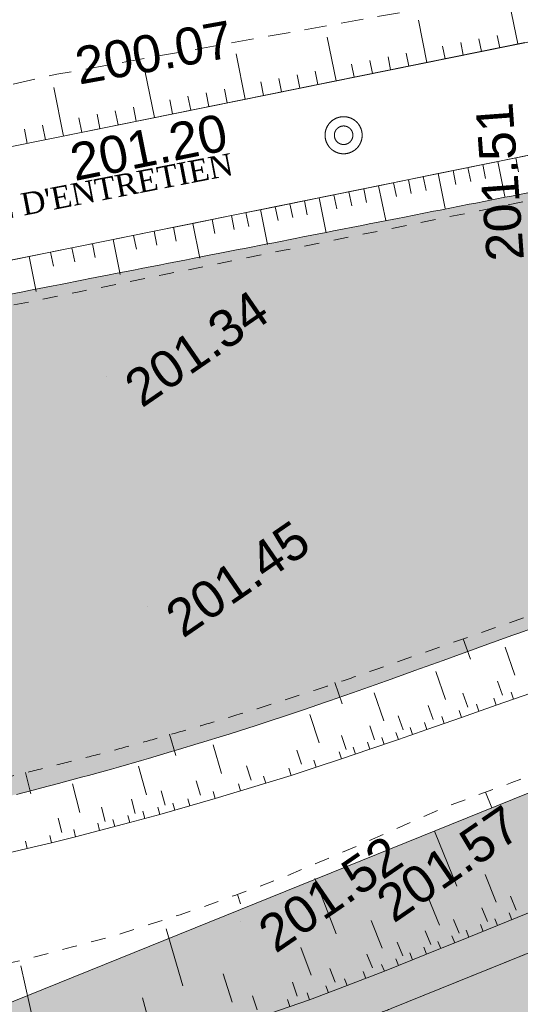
# Model space of a CAD drawing. Header units: millimetres. Extents: x -446952 to 537903, y -185749 to 168493.
# Tile 69 of 155: x 35366 to 48869, y 95243 to 121791. Entities that reach past the tile are written whole.
import ezdxf
from ezdxf.xclip import XClip

# ---------------------------------------------------------------- set-up
doc = ezdxf.new("R2010")
doc.units = ezdxf.units.MM
doc.header["$MEASUREMENT"] = 0
doc.header["$XCLIPFRAME"] = 0
for name, pattern in [('AXES', [101600, 63500, -12700, 12700, -12700]), ('FOSSE', [1000, 600, -400]), ('Grille', [800, 400, -400]), ('Wipeout_Contour', [1000, 0, -1000])]:
    doc.linetypes.add(name, pattern=pattern)
for name, color, linetype in [('02 AF-17-0322 ZAE POMME- CHANTIER-2018-09-26_2_-1-PAP-SURFACES-VOIRIE', 7, 'Continuous'), ('02 AF-17-0322 ZAE POMME- CHANTIER-2018-09-26_2_0000-VALORIS-NOUE DERIV BASSIN', 7, 'Continuous'), ('02 AF-17-0322 ZAE POMME- CHANTIER-2018-09-26_2_0000-VALORIS-NOUE DERIV BASSIN EAU MAX RETENTION', 7, 'Continuous'), ('02 AF-17-0322 ZAE POMME- CHANTIER-2018-09-26_2_0000-VALORIS-NOUE DERIV BASSIN TEXTE ET COTES', 7, 'Continuous'), ('02 AF-17-0322 ZAE POMME- CHANTIER-2018-09-26_2_01-PAP- BORDURE CAN CS1 ET PANNEAU SIGNAL', 7, 'Continuous'), ('02 AF-17-0322 ZAE POMME- CHANTIER-2018-09-26_2_01-PAP- REVET EV', 7, 'Continuous'), ('02 AF-17-0322 ZAE POMME- CHANTIER-2018-09-26_2_01-PAP- REVET VOIE', 7, 'Continuous'), ('02 AF-17-0322 ZAE POMME- CHANTIER-2018-09-26_2_01-PAP-FILAIRE VOIE', 7, 'Continuous'), ('02 AF-17-0322 ZAE POMME- CHANTIER-2018-09-26_2_2D - Dessins placés - Géomètre.2D', 7, 'Continuous'), ('02 AF-17-0322 ZAE POMME- CHANTIER-2018-09-26_2_BORNES', 7, 'Continuous'), ('02 AF-17-0322 ZAE POMME- CHANTIER-2018-09-26_2_X-PTS TOPO-TEXTE TOPOALT', 7, 'Continuous'), ('02 AF-17-0322 ZAE POMME- CHANTIER-2018-09-26_2_X-PTS TOPO-TOPOPOINT', 7, 'Continuous'), ('02 AF-17-0322 ZAE POMME- CHANTIER-2018-09-26_2_Y-FDP TOPO-TOP_AXE_FOSSE', 7, 'Continuous'), ('02 AF-17-0322 ZAE POMME- CHANTIER-2018-09-26_2_Y-FDP TOPO-TOP_BARBULE', 7, 'Continuous'), ('02 AF-17-0322 ZAE POMME- CHANTIER-2018-09-26_2_Y-FDP TOPO-TOP_TALUS', 7, 'Continuous'), ('2D - Dessins placés - Géomètre.2D', 7, 'Continuous')]:
    doc.layers.add(name, color=color, linetype=linetype)
doc.styles.add('STYLE_GENERE_1', font='txt')
doc.styles.add('STYLE_GENERE_4', font='txt')

# ---------------------------------------------------------------- blocks, each defined once
blk = doc.blocks.new('Dessin_1_2', base_point=(-56559339, -2771872408))
at = {"color": 254, "linetype": 'Wipeout_Contour', "lineweight": 0, "ltscale": 2094265.569888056}
blk.add_wipeout([(-446952, -185749), (537903, -185749), (537903, 168493), (-446952, 168064)], dxfattribs=at).dxf.layer = '02 AF-17-0322 ZAE POMME- CHANTIER-2018-09-26_2_2D - Dessins placés - Géomètre.2D'
at = {"layer": '02 AF-17-0322 ZAE POMME- CHANTIER-2018-09-26_2_0000-VALORIS-NOUE DERIV BASSIN EAU MAX RETENTION', "linetype": 'Continuous', "lineweight": 15}
blk.add_hatch(color=255, dxfattribs=at).paths.add_polyline_path([(22336, 98100), (22382, 98110), (22909, 98221), (23193, 98281), (23726, 98394), (24005, 98453), (24573, 98572), (24864, 98633), (27530, 99191), (30466, 99806), (31445, 100011), (32422, 100224), (33376, 100442), (34327, 100668), (35277, 100904), (35926, 101070), (36575, 101241), (37222, 101415), (37840, 101587), (38032, 101640), (38653, 101818), (38841, 101872), (39465, 102056), (39649, 102110), (40179, 102271), (40331, 102317), (40863, 102483), (41012, 102529), (41546, 102699), (41692, 102745), (42371, 102967), (43049, 103193), (43726, 103423), (44493, 103691), (45259, 103965), (50698, 105925), (54449, 107275), (55190, 107543), (55312, 107587), (55891, 107799), (55978, 107832), (56559, 108065), (56635, 108097), (57230, 108328), (57299, 108356), (57904, 108568), (57972, 108593), (58582, 108807), (58651, 108832), (59295, 109057), (59368, 109084), (62210, 110068), (63546, 110542), (63622, 110569), (64328, 110816), (64989, 111043), (65650, 111264), (66311, 111481), (67020, 111708), (67729, 111929), (68438, 112145), (69287, 112397), (70136, 112640), (70985, 112876), (71835, 113105), (72621, 113309), (73407, 113507), (74194, 113699), (74952, 113862), (75012, 113875), (75792, 114060), (76573, 114239), (77554, 114446), (78536, 114642), (79519, 114829), (80503, 115007), (81488, 115174), (82473, 115333), (83460, 115482), (84447, 115621), (85435, 115751), (85545, 115764), (90049, 117938), (90551, 118346), (90928, 118520), (91349, 118845), (91802, 119045), (92151, 119301), (92663, 119516), (92953, 119512), (93502, 119756), (93775, 119733), (97909, 121711), (97130, 121651), (97128, 121651), (96261, 121584), (96257, 121583), (95392, 121517), (95385, 121516), (94522, 121450), (94514, 121449), (93653, 121383), (93642, 121382), (92820, 121319), (92807, 121318), (92001, 121256), (91987, 121255), (91169, 121189), (91152, 121188), (90337, 121122), (90318, 121121), (89504, 121056), (89483, 121054), (88680, 120990), (88657, 120988), (87855, 120924), (87830, 120922), (87031, 120858), (87004, 120856), (86048, 120779), (86011, 120777), (85059, 120701), (85019, 120698), (84071, 120622), (84027, 120619), (83082, 120543), (83035, 120540), (82093, 120465), (82043, 120461), (81105, 120386), (81051, 120382), (80117, 120308), (80059, 120304), (79128, 120229), (79067, 120225), (78140, 120151), (78074, 120147), (77152, 120073), (77082, 120068), (76164, 119995), (76090, 119990), (75361, 119932), (75300, 119928), (74573, 119870), (74509, 119866), (73771, 119809), (73704, 119804), (72976, 119748), (72906, 119743), (72182, 119688), (72109, 119682), (71387, 119627), (71312, 119622), (70532, 119562), (70449, 119556), (69671, 119497), (69586, 119490), (68811, 119431), (68722, 119425), (67950, 119366), (67859, 119359), (67215, 119310), (67137, 119304), (66494, 119255), (66414, 119249), (65773, 119200), (65692, 119194), (65095, 119149), (65017, 119143), (64422, 119097), (64343, 119091), (63749, 119046), (63668, 119040), (63034, 118992), (62946, 118985), (62314, 118937), (62224, 118930), (61594, 118882), (61503, 118875), (60661, 118811), (60535, 118801), (59696, 118738), (59567, 118728), (58732, 118664), (58600, 118654), (57829, 118595), (57700, 118585), (56940, 118528), (56810, 118518), (56051, 118460), (55918, 118450), (55171, 118321), (55037, 118298), (54298, 118152), (54160, 118126), (53413, 117978), (53270, 117951), (52478, 117794), (52324, 117764), (51517, 117605), (51357, 117574), (50554, 117415), (50389, 117384), (49591, 117226), (49422, 117194), (48628, 117037), (48454, 117004), (47668, 116848), (47489, 116814), (46708, 116659), (46525, 116625), (45748, 116471), (45560, 116435), (44788, 116283), (44595, 116246), (43828, 116094), (43630, 116057), (43006, 115933), (42841, 115902), (42219, 115779), (42051, 115747), (41433, 115625), (41261, 115593), (40719, 115486), (40565, 115456), (40026, 115350), (39869, 115320), (39333, 115214), (39173, 115184), (38641, 115079), (38478, 115048), (37949, 114944), (37784, 114913), (37258, 114809), (37090, 114777), (36471, 114655), (36270, 114616), (35654, 114495), (35449, 114456), (34836, 114335), (34628, 114295), (34140, 114199), (33971, 114166), (33485, 114071), (33315, 114038), (32830, 113943), (32658, 113909), (31954, 113771), (31698, 113721), (30999, 113584), (30739, 113534), (30044, 113397), (29779, 113346), (29073, 113207), (28798, 113154), (28096, 113016), (27817, 112962), (27119, 112825), (26836, 112770), (26142, 112634), (25854, 112578), (25166, 112443), (24873, 112386), (24251, 112264), (23982, 112211), (23364, 112090), (23090, 112037), (22476, 111917), (22199, 111863), (21594, 111744), (21315, 111690), (20721, 111573), (20440, 111519), (19850, 111403), (19566, 111348), (18979, 111233), (18970, 111231), (19051, 110836), (21270, 102327), (22193, 98789), (22319, 98183)])
blk.add_hatch(color=255, dxfattribs=at).paths.add_polyline_path([(22336, 98100), (22382, 98110), (22909, 98221), (23193, 98281), (23726, 98394), (24005, 98453), (24573, 98572), (24864, 98633), (27530, 99191), (30466, 99806), (31445, 100011), (32422, 100224), (33376, 100442), (34327, 100668), (35277, 100904), (35926, 101070), (36575, 101241), (37222, 101415), (37840, 101587), (38032, 101640), (38653, 101818), (38841, 101872), (39465, 102056), (39649, 102110), (40179, 102271), (40331, 102317), (40863, 102483), (41012, 102529), (41546, 102699), (41692, 102745), (42371, 102967), (43049, 103193), (43726, 103423), (44493, 103691), (45259, 103965), (50698, 105925), (54449, 107275), (55190, 107543), (55312, 107587), (55891, 107799), (55978, 107832), (56559, 108065), (56635, 108097), (57230, 108328), (57299, 108356), (57904, 108568), (57972, 108593), (58582, 108807), (58651, 108832), (59295, 109057), (59368, 109084), (62210, 110068), (63546, 110542), (63622, 110569), (64328, 110816), (64989, 111043), (65650, 111264), (66311, 111481), (67020, 111708), (67729, 111929), (68438, 112145), (69287, 112397), (70136, 112640), (70985, 112876), (71835, 113105), (72621, 113309), (73407, 113507), (74194, 113699), (74952, 113862), (75012, 113875), (75792, 114060), (76573, 114239), (77554, 114446), (78536, 114642), (79519, 114829), (80503, 115007), (81488, 115174), (82473, 115333), (83460, 115482), (84447, 115621), (85435, 115751), (85545, 115764), (90049, 117938), (90551, 118346), (90928, 118520), (91349, 118845), (91802, 119045), (92151, 119301), (92663, 119516), (92953, 119512), (93502, 119756), (93775, 119733), (97909, 121711), (97130, 121651), (97128, 121651), (96261, 121584), (96257, 121583), (95392, 121517), (95385, 121516), (94522, 121450), (94514, 121449), (93653, 121383), (93642, 121382), (92820, 121319), (92807, 121318), (92001, 121256), (91987, 121255), (91169, 121189), (91152, 121188), (90337, 121122), (90318, 121121), (89504, 121056), (89483, 121054), (88680, 120990), (88657, 120988), (87855, 120924), (87830, 120922), (87031, 120858), (87004, 120856), (86048, 120779), (86011, 120777), (85059, 120701), (85019, 120698), (84071, 120622), (84027, 120619), (83082, 120543), (83035, 120540), (82093, 120465), (82043, 120461), (81105, 120386), (81051, 120382), (80117, 120308), (80059, 120304), (79128, 120229), (79067, 120225), (78140, 120151), (78074, 120147), (77152, 120073), (77082, 120068), (76164, 119995), (76090, 119990), (75361, 119932), (75300, 119928), (74573, 119870), (74509, 119866), (73771, 119809), (73704, 119804), (72976, 119748), (72906, 119743), (72182, 119688), (72109, 119682), (71387, 119627), (71312, 119622), (70532, 119562), (70449, 119556), (69671, 119497), (69586, 119490), (68811, 119431), (68722, 119425), (67950, 119366), (67859, 119359), (67215, 119310), (67137, 119304), (66494, 119255), (66414, 119249), (65773, 119200), (65692, 119194), (65095, 119149), (65017, 119143), (64422, 119097), (64343, 119091), (63749, 119046), (63668, 119040), (63034, 118992), (62946, 118985), (62314, 118937), (62224, 118930), (61594, 118882), (61503, 118875), (60661, 118811), (60535, 118801), (59696, 118738), (59567, 118728), (58732, 118664), (58600, 118654), (57829, 118595), (57700, 118585), (56940, 118528), (56810, 118518), (56051, 118460), (55918, 118450), (55171, 118321), (55037, 118298), (54298, 118152), (54160, 118126), (53413, 117978), (53270, 117951), (52478, 117794), (52324, 117764), (51517, 117605), (51357, 117574), (50554, 117415), (50389, 117384), (49591, 117226), (49422, 117194), (48628, 117037), (48454, 117004), (47668, 116848), (47489, 116814), (46708, 116659), (46525, 116625), (45748, 116471), (45560, 116435), (44788, 116283), (44595, 116246), (43828, 116094), (43630, 116057), (43006, 115933), (42841, 115902), (42219, 115779), (42051, 115747), (41433, 115625), (41261, 115593), (40719, 115486), (40565, 115456), (40026, 115350), (39869, 115320), (39333, 115214), (39173, 115184), (38641, 115079), (38478, 115048), (37949, 114944), (37784, 114913), (37258, 114809), (37090, 114777), (36471, 114655), (36270, 114616), (35654, 114495), (35449, 114456), (34836, 114335), (34628, 114295), (34140, 114199), (33971, 114166), (33485, 114071), (33315, 114038), (32830, 113943), (32658, 113909), (31954, 113771), (31698, 113721), (30999, 113584), (30739, 113534), (30044, 113397), (29779, 113346), (29073, 113207), (28798, 113154), (28096, 113016), (27817, 112962), (27119, 112825), (26836, 112770), (26142, 112634), (25854, 112578), (25166, 112443), (24873, 112386), (24251, 112264), (23982, 112211), (23364, 112090), (23090, 112037), (22476, 111917), (22199, 111863), (21594, 111744), (21315, 111690), (20721, 111573), (20440, 111519), (19850, 111403), (19566, 111348), (18979, 111233), (18970, 111231), (19051, 110836), (21270, 102327), (22193, 98789), (22319, 98183)])
at = {"layer": '02 AF-17-0322 ZAE POMME- CHANTIER-2018-09-26_2_01-PAP- REVET EV', "linetype": 'Continuous', "lineweight": 15, "true_color": 0xa2a233}
blk.add_hatch(color=55, dxfattribs=at).paths.add_polyline_path([(-63170, 80280), (-63242, 77481), (-41873, 76928, 0.060082), (-29238, 78120), (36796, 92482, 0.04246), (45383, 95129), (63118, 102292, -0.079278), (72332, 104408), (88296, 105486), (98071, 109153), (133989, 111579), (144168, 109260), (180087, 111685), (189862, 115352), (225780, 117778), (235959, 115459), (249828, 116396, 0.02499), (256128, 117139), (293331, 123425, -0.50605), (328592, 88023), (332309, 87422), (340488, 135449), (255462, 121083, -0.02499), (249559, 120387), (66650, 108033), (34400, 95007), (-13410, 84428), (-35779, 79893)])
at = {"layer": '02 AF-17-0322 ZAE POMME- CHANTIER-2018-09-26_2_01-PAP- REVET VOIE', "linetype": 'Continuous', "lineweight": 15, "true_color": 0xe8e8e8}
blk.add_hatch(color=254, dxfattribs=at).paths.add_polyline_path([(-127964, -74078, -0.246824), (-143938, -79120), (-101676, -86792, -0.418387), (-116091, -65592), (-93615, 47980, -0.343506), (-67600, 70507, -0.019452), (-65423, 70535), (-42054, 69930, 0.060082), (-27750, 71280), (38284, 85642, 0.04246), (48004, 88638), (65740, 95802, -0.079278), (72804, 97424), (250300, 109412, 0.02499), (257294, 110237), (294497, 116522, -0.504374), (321675, 89094), (299201, -56028), (285971, -134819, -0.40927), (265363, -149699), (307127, -157458, -0.40792), (292737, -136794), (306112, -57143), (328592, 88023, 0.50605), (293331, 123425), (256128, 117139, -0.02499), (249828, 116396), (72332, 104408, 0.079278), (63118, 102292), (45383, 95129, -0.04246), (36796, 92482), (-29238, 78120, -0.060082), (-41873, 76928), (-65241, 77533, 0.058037), (-73306, 76804, 0.30098), (-100482, 49339), (-123090, -64900, -0.147477)])
at = {"layer": '02 AF-17-0322 ZAE POMME- CHANTIER-2018-09-26_2_-1-PAP-SURFACES-VOIRIE', "color": 7, "linetype": 'Continuous', "lineweight": 15, "flags": 128}
blk.add_lwpolyline([(88296, 105486), (72332, 104408, 0.079278), (63118, 102292), (45383, 95129, -0.04246), (36796, 92482), (-29238, 78120, -0.060082), (-41873, 76928), (-63242, 77481), (-65241, 77533, 0.058037), (-73306, 76804, 0.30098), (-100482, 49339), (-123090, -64900, -0.147477)], format="xyb", dxfattribs=at)
at = {"layer": '02 AF-17-0322 ZAE POMME- CHANTIER-2018-09-26_2_0000-VALORIS-NOUE DERIV BASSIN', "color": 7, "linetype": 'Continuous', "lineweight": 15}
for p, q in [((47858, 117885), (47934, 117508)), ((48259, 117966), (48450, 117025)), ((48744, 118064), (48820, 117688)), ((46653, 117641), (46844, 116700)), ((47055, 117722), (47131, 117346)), ((47456, 117803), (47532, 117427)), ((45449, 117397), (45525, 117020)), ((45850, 117478), (45927, 117102)), ((46252, 117559), (46328, 117183)), ((44244, 117153), (44321, 116776)), ((44646, 117234), (44722, 116858)), ((45047, 117315), (45238, 116374)), ((42653, 116830), (42729, 116454)), ((43047, 116910), (43123, 116534)), ((43441, 116990), (43632, 116049)), ((43843, 117071), (43919, 116695)), ((41469, 116591), (41546, 116214)), ((41864, 116670), (42054, 115730)), ((42258, 116750), (42334, 116374)), ((40032, 116299), (40223, 115359)), ((40554, 116405), (40630, 116029)), ((41075, 116511), (41151, 116134)), ((38989, 116088), (39066, 115712)), ((39511, 116194), (39587, 115817)), ((37329, 115752), (37406, 115376)), ((37884, 115864), (38074, 114923)), ((38437, 115976), (38513, 115600)), ((36198, 115524), (36274, 115147)), ((36775, 115640), (36851, 115263)), ((35622, 115408), (35812, 114466)), ((47523, 104548), (47331, 105096)), ((48724, 104120), (48460, 104875)), ((46850, 103465), (46586, 104220)), ((44061, 103349), (43869, 103917)), ((48387, 103578), (48256, 103956)), ((45190, 102886), (44928, 103642)), ((47451, 103251), (47319, 103629)), ((48688, 103471), (48622, 103660)), ((46514, 102924), (46382, 103301)), ((47751, 103144), (47685, 103333)), ((48219, 103308), (48153, 103497)), ((43443, 102295), (43193, 103055)), ((45705, 102641), (45573, 103019)), ((47282, 102980), (47216, 103169)), ((44938, 102375), (44808, 102753)), ((46346, 102653), (46280, 102842)), ((46814, 102817), (46748, 103006)), ((39576, 101949), (39409, 102531)), ((44171, 102114), (44044, 102493)), ((45579, 102385), (45513, 102574)), ((45962, 102519), (45896, 102708)), ((40809, 101471), (40581, 102238)), ((44811, 102119), (44747, 102308)), ((45195, 102252), (45130, 102441)), ((42963, 101717), (42841, 102098)), ((44043, 101859), (43980, 102049)), ((44427, 101989), (44363, 102179)), ((43364, 101636), (43303, 101826)), ((35666, 100916), (35526, 101493)), ((38783, 100889), (38571, 101660)), ((41605, 101291), (41488, 101673)), ((42685, 101417), (42624, 101608)), ((36988, 100414), (36790, 101189)), ((40241, 100885), (40130, 101269)), ((41322, 100995), (41265, 101187)), ((42005, 101204), (41945, 101395)), ((39294, 100615), (39186, 101000)), ((40639, 100792), (40583, 100984)), ((48097, 100539), (47927, 100960)), ((38485, 100392), (38380, 100778)), ((39550, 100479), (39496, 100671)), ((39955, 100593), (39900, 100785)), ((37674, 100176), (37573, 100563)), ((38740, 100254), (38687, 100447)), ((39145, 100365), (39092, 100558)), ((36499, 99876), (36402, 100264)), ((37522, 99929), (37471, 100123)), ((37928, 100036), (37877, 100230)), ((38334, 100143), (38282, 100337)), ((36872, 99763), (36823, 99957)), ((47154, 98433), (46554, 99916)), ((35571, 99444), (35525, 99639)), ((36222, 99601), (36175, 99796)), ((43898, 97140), (43328, 98635)), ((48221, 98001), (47921, 98743)), ((41321, 97956), (41237, 98206)), ((46686, 97381), (46386, 98122)), ((48757, 97786), (48607, 98157)), ((47984, 97474), (47835, 97845)), ((48639, 97522), (48564, 97708)), ((45140, 96759), (44845, 97502)), ((47215, 97163), (47065, 97534)), ((48252, 97366), (48178, 97552)), ((39765, 95741), (39315, 97277)), ((46456, 96856), (46306, 97227)), ((47480, 97054), (47405, 97240)), ((47866, 97210), (47791, 97396)), ((45697, 96550), (45547, 96921)), ((46721, 96748), (46646, 96933)), ((47100, 96901), (47025, 97086)), ((43225, 96025), (42950, 96777)), ((46341, 96594), (46266, 96780)), ((44878, 96224), (44733, 96597)), ((45582, 96288), (45507, 96473)), ((45962, 96441), (45887, 96627)), ((35749, 94716), (35397, 96277)), ((43872, 95838), (43730, 96212)), ((44699, 95941), (44627, 96128)), ((45203, 96134), (45129, 96321)), ((41097, 95299), (40855, 96062)), ((44195, 95747), (44124, 95934)), ((42852, 95461), (42720, 95839)), ((43691, 95556), (43620, 95743)), ((38884, 94649), (38676, 95421)), ((41771, 95096), (41645, 95475)), ((42649, 95181), (42585, 95370)), ((43187, 95364), (43120, 95552))]:
    blk.add_line(p, q, dxfattribs=at)
at = {"layer": '02 AF-17-0322 ZAE POMME- CHANTIER-2018-09-26_2_0000-VALORIS-NOUE DERIV BASSIN', "color": 7, "linetype": 'Continuous', "lineweight": 15, "flags": 128}
for points in [[(91712, 125425), (73856, 123927), (55171, 122427), (36316, 118608), (17325, 114783), (3128, 111381), (-28411, 104933), (-38552, 102306), (-51293, 102476), (-73254, 103353), (-90002, 103813), (-113722, 106251), (-139344, 106901), (-162975, 107906), (-173992, 108148)], [(66690, 120342), (65607, 120255), (64595, 120174), (63584, 120093), (61609, 119934), (59807, 119789), (58278, 119667), (56749, 119544), (55578, 119449), (54075, 119144), (52136, 118751), (50198, 118359), (48259, 117966), (46653, 117641), (45047, 117315), (43441, 116990), (42258, 116750), (41075, 116511), (40032, 116299), (38989, 116088), (37884, 115864), (36775, 115640), (35622, 115408), (34469, 115175)], [(91957, 122435), (74101, 120937), (55590, 119451), (36910, 115667), (17971, 111853), (3778, 108451), (-27734, 102009), (-38190, 99301), (-51372, 99477), (-73355, 100354), (-90197, 100817), (-113914, 103255), (-139446, 103902), (-163072, 104907), (-174058, 105149)], [(66867, 104552), (65871, 104276), (64876, 103986), (62945, 103293), (61187, 102591), (59697, 101989), (59159, 101772), (57712, 101187), (55847, 100434), (53981, 99680), (52116, 98927), (50571, 98303), (49025, 97679), (47480, 97054), (46341, 96594), (45203, 96134), (44195, 95747), (43187, 95364), (42111, 94998)], [(49156, 103635), (48219, 103308), (47282, 102980), (46346, 102653), (45579, 102385), (44811, 102119), (44043, 101859), (43364, 101636), (42685, 101417), (42005, 101204), (41322, 100995), (40639, 100792), (39955, 100593), (39145, 100365), (38334, 100143), (37522, 99929), (36872, 99763), (36222, 99601), (35571, 99444), (34619, 99222)]]:
    blk.add_lwpolyline(points, dxfattribs=at)
at = {"layer": '02 AF-17-0322 ZAE POMME- CHANTIER-2018-09-26_2_0000-VALORIS-NOUE DERIV BASSIN', "color": 7, "linetype": 'Grille', "lineweight": 15, "flags": 128}
for points in [[(369744, 142570), (353326, 140998), (349053, 139887), (348101, 139640), (347149, 139393), (346198, 139145), (345246, 138898), (344294, 138651), (343342, 138403), (342390, 138156), (341438, 137908), (340486, 137661), (339534, 137414), (338734, 137234), (338018, 137082), (337553, 137014), (337132, 136958), (336529, 136842), (335810, 136690), (335093, 136589), (334376, 136488), (333659, 136388), (332703, 136184), (331746, 135981), (330790, 135778), (329834, 135575), (328899, 135161), (327965, 134747), (327031, 134334), (326096, 133920), (325162, 133507), (324228, 133093), (323306, 132681), (322360, 132488), (321414, 132294), (320468, 132101), (319522, 131907), (318649, 131759), (317776, 131611), (316903, 131463), (316030, 131314), (315157, 131166), (314284, 131018), (313485, 130862), (312685, 130707), (311885, 130551), (311086, 130396), (310286, 130240), (309588, 130105), (308890, 129969), (308192, 129833), (307185, 129707), (306178, 129581), (305171, 129455), (304164, 129329), (303284, 129219), (302404, 129109), (301524, 128998), (300644, 128888), (299765, 128777), (298885, 128667), (298202, 128707), (297527, 128692), (296852, 128676), (295985, 128635), (295121, 128580), (294259, 128513), (293590, 128416), (292921, 128318), (292252, 128221), (291586, 128107), (290921, 127985), (290256, 127864), (289482, 127726), (288708, 127589), (288542, 127554), (287638, 127386), (286735, 127218), (285831, 127050), (284927, 126882), (284024, 126714), (283120, 126547), (282923, 126510), (281956, 126330), (280988, 126151), (280021, 125971), (279053, 125791), (278085, 125612), (277118, 125432), (276150, 125252), (275183, 125073), (274332, 124915), (273481, 124757), (272630, 124598), (271779, 124440), (270928, 124282), (270077, 124124), (269959, 124077), (268986, 123898), (268012, 123719), (267039, 123540), (266065, 123361), (265092, 123182), (264118, 123002), (263145, 122823), (262171, 122644), (261198, 122465), (260224, 122286), (259250, 122107), (258277, 121928), (256385, 121606), (254133, 121253), (252494, 121030), (251615, 120931), (250736, 120869), (249856, 120807), (248878, 120772), (247899, 120741), (246921, 120709), (245935, 120677), (244949, 120645), (243964, 120614), (242978, 120582), (241992, 120550), (241006, 120518), (240020, 120486), (239035, 120454), (238049, 120423), (237459, 120411), (236665, 120384), (235870, 120357), (235102, 120545), (234334, 120733), (233566, 120922), (232587, 121161), (231609, 121400), (230631, 121639), (229653, 121878), (228768, 122095), (227884, 122311), (227000, 122527), (226141, 122748), (225286, 122852), (224437, 122821), (223588, 122790), (222739, 122758), (221891, 122727), (221043, 122698), (220196, 122669), (219349, 122640), (218747, 122629), (218029, 122607), (217310, 122585), (216592, 122563), (215639, 122486), (214686, 122409), (213733, 122332), (213024, 122275), (212316, 122217), (211607, 122160), (210611, 122079), (209614, 121999), (208617, 121918), (207620, 121838), (206623, 121757), (205728, 121685), (204832, 121613), (203937, 121541), (203041, 121469), (202146, 121397), (201250, 121325), (200412, 121256), (199457, 121179), (198501, 121102), (197546, 121025), (196590, 120948), (195635, 120871), (194844, 120807), (194645, 120791), (193854, 120728), (192994, 120658), (192134, 120589), (191273, 120520), (190413, 120450), (189553, 120381), (188629, 120091), (187706, 119739), (186779, 119386), (185882, 119045), (184982, 118703), (184079, 118359), (183172, 118014), (182349, 117709), (181527, 117403), (180704, 117098), (179881, 116792), (178973, 116679), (178063, 116604), (177154, 116528), (176244, 116453), (175335, 116378), (174426, 116303), (173516, 116228), (172584, 116151), (171651, 116074), (170719, 115997), (169787, 115920), (169209, 115871), (168255, 115795), (167302, 115718), (166348, 115641), (165394, 115564), (164440, 115487), (163486, 115410), (162532, 115334), (161578, 115257), (160624, 115180), (159670, 115103), (158716, 115026), (157763, 114949), (156809, 114872), (155855, 114796), (154901, 114719), (153947, 114642), (152978, 114567), (152790, 114542), (151821, 114468), (150852, 114393), (149883, 114318), (148914, 114243), (147945, 114169), (146977, 114094), (146008, 114019), (145039, 113944), (144070, 113869), (142951, 114036), (141832, 114264), (140718, 114490), (139610, 114714), (138507, 114937), (137410, 115158), (136386, 115372), (135368, 115584), (134356, 115794), (133351, 115800), (132413, 115724), (131475, 115648), (130537, 115572), (129599, 115496), (128661, 115419), (127723, 115343), (126785, 115267), (125846, 115191), (124908, 115115), (123970, 115038), (123032, 114962), (122094, 114886), (121156, 114810), (120218, 114734), (119280, 114657), (119245, 114647), (118252, 114567), (117259, 114488), (116267, 114408), (115274, 114328), (114281, 114248), (113333, 114172), (112385, 114096), (111436, 114020), (110488, 113944), (109540, 113868), (108592, 113792), (107643, 113716), (106708, 113641), (105772, 113565), (104837, 113490), (103901, 113415), (102965, 113340), (102030, 113265), (101094, 113190), (100895, 113174), (100129, 113112), (99363, 113051), (98597, 112989), (97831, 112928), (96974, 112673), (96123, 112359), (95271, 112045), (94419, 111731), (93604, 111431), (92835, 111150), (92020, 110850), (91205, 110550), (90390, 110249), (89583, 109952), (88776, 109655), (87969, 109357), (86980, 109239), (85988, 109160), (84996, 109080), (84004, 109000), (83012, 108921), (82019, 108841), (81027, 108761), (80035, 108682), (79043, 108602), (78051, 108523), (77059, 108443), (76269, 108379), (75478, 108315), (74631, 108248), (73834, 108184), (73037, 108120), (72241, 108057), (71378, 107982), (70517, 107889), (69659, 107762), (68800, 107635), (68084, 107499), (67370, 107348), (66655, 107197), (65989, 107043), (65323, 106875), (64658, 106707), (63949, 106494), (63241, 106268), (62533, 106042), (61587, 105699), (60641, 105355), (59695, 105011), (59043, 104802), (58438, 104614), (57837, 104426), (57239, 104239), (56646, 104052), (56044, 103872), (55197, 103583), (54258, 103253), (53318, 102923), (52379, 102593), (51440, 102263), (50507, 101917), (49574, 101571), (48641, 101225), (47708, 100879), (46775, 100532), (46022, 100199), (45268, 99865), (44515, 99531), (43848, 99247), (43182, 98966), (42515, 98686), (41842, 98429), (41167, 98181), (40493, 97932), (39691, 97659), (38887, 97401), (38083, 97142), (37436, 96963), (36789, 96789), (36141, 96615), (35192, 96376), (34242, 96141), (33292, 95905), (32316, 95687), (31340, 95470), (30364, 95252), (29388, 95034), (28412, 94816), (27514, 94671), (26617, 94527), (25720, 94382), (24860, 94245), (24058, 94122), (23257, 93998), (22454, 93874), (21681, 93751), (20907, 93627), (20730, 93599), (19956, 93475), (19182, 93351), (18260, 93205), (17285, 93048), (16310, 92891), (15335, 92735), (14361, 92578), (13386, 92421), (12412, 92265), (11438, 92108), (10465, 91951), (9491, 91795), (8518, 91638), (7545, 91482), (6570, 91324), (5595, 91166), (4620, 91008), (3645, 90850), (2671, 90692), (1697, 90534), (722, 90377), (-252, 90219), (-1226, 90061), (-2213, 89901), (-3201, 89741), (-4189, 89581), (-5177, 89421), (-6165, 89261), (-7153, 89101), (-8141, 88941), (-9129, 88781), (-10117, 88621), (-11105, 88461), (-12093, 88301), (-13081, 88141), (-14069, 87981), (-15057, 87821), (-16045, 87661), (-17033, 87501), (-18021, 87341), (-19009, 87181), (-19997, 87021), (-20985, 86861), (-21912, 86697), (-22839, 86532), (-23766, 86367), (-23725, 86409), (-24567, 86275), (-25409, 86140), (-26251, 86005), (-27199, 85815), (-28147, 85625), (-29096, 85435), (-30044, 85244), (-30992, 85054), (-31953, 84796), (-33541, 84448), (-36350, 84050), (-38977, 83804), (-40660, 83720), (-41587, 83638), (-42362, 83628), (-43136, 83624), (-43911, 83620), (-44686, 83616), (-45701, 83612), (-46717, 83609), (-47733, 83605), (-48748, 83602), (-49764, 83598), (-50780, 83595), (-51795, 83591), (-52619, 83586), (-53443, 83582), (-54268, 83577), (-55092, 83572), (-55293, 83572), (-56275, 83568), (-57256, 83564), (-58238, 83560), (-59103, 83979), (-59958, 84629), (-60813, 85278), (-61668, 85928), (-62519, 86153), (-63379, 86140), (-64239, 86126), (-65099, 86113), (-65829, 86095), (-66559, 86078), (-67289, 86060), (-68186, 86031), (-69083, 86002), (-69980, 85974), (-70877, 85945), (-71774, 85916), (-72503, 86038), (-73232, 86159), (-73749, 86283), (-74691, 86292), (-75634, 86299), (-76576, 86283), (-77266, 86262), (-77957, 86228), (-78648, 86178), (-79541, 86146), (-80434, 86115), (-81327, 86084), (-82220, 86053), (-83114, 86021), (-84007, 85990), (-84900, 85959), (-85945, 85907), (-86991, 85855), (-88037, 85802), (-89085, 85744), (-90163, 85207), (-91247, 84667), (-92366, 84078), (-93495, 83486), (-94635, 82890), (-95786, 82291), (-96948, 81688), (-97732, 81292), (-98516, 80895), (-99300, 80498), (-100232, 80655), (-101164, 80811), (-102096, 80968), (-103028, 81125), (-103960, 81281), (-104891, 81438), (-105830, 81526), (-106776, 81545), (-107710, 81559), (-108643, 81573), (-109577, 81587), (-110510, 81601), (-111443, 81615), (-112377, 81629), (-113108, 81645), (-113837, 81661), (-114566, 81676), (-115294, 81691), (-116019, 81707), (-116744, 81723), (-117468, 81738), (-118192, 81754), (-119150, 81772), (-120110, 81790), (-121071, 81808), (-122031, 81826), (-122991, 81845), (-123951, 81863), (-124912, 81881), (-125866, 81898), (-126821, 81916), (-127775, 81933), (-128730, 81950), (-129684, 81967), (-130639, 81984), (-131593, 82002), (-132548, 82019), (-133502, 82036), (-134457, 82053), (-135411, 82070), (-136366, 82088), (-137320, 82105), (-138275, 82122), (-139230, 82139), (-140184, 82157), (-141214, 82174), (-142244, 82191), (-143275, 82209), (-144305, 82226), (-145335, 82244), (-146286, 82260), (-147237, 82277), (-148187, 82294), (-149138, 82310), (-150089, 82327), (-151040, 82344), (-151990, 82360), (-152941, 82377), (-153892, 82394), (-154843, 82410), (-155793, 82427), (-156744, 82443), (-157695, 82460), (-158645, 82477), (-159596, 82493), (-160547, 82510), (-161498, 82527, -0.311801), (-167334, 86272), (-171134, 95525), (-172095, 96951)], [(23051, 98968), (30992, 100503, 0.036324), (45002, 104282), (63594, 110779, -0.067415), (89895, 116152), (104097, 117103)]]:
    blk.add_lwpolyline(points, format="xyb", dxfattribs=at)
blk.add_lwpolyline([(103833, 122188), (102615, 122090), (100786, 121942), (98957, 121795), (97129, 121648), (95391, 121508), (93654, 121368), (92063, 121240), (90387, 121099), (88697, 120958), (87007, 120816), (85111, 120657), (83216, 120498), (81320, 120338), (79425, 120179), (77529, 120020), (75633, 119861), (73722, 119703), (72522, 119606), (71321, 119510), (70044, 119407), (68957, 119320), (67869, 119233), (66786, 119146), (65703, 119059), (64691, 118978), (63680, 118896), (61705, 118738), (59903, 118593), (58374, 118471), (56845, 118348), (55817, 118272), (54313, 117968), (52375, 117575), (50436, 117183), (48497, 116790), (46892, 116465), (45286, 116139), (43680, 115814), (42496, 115574), (41313, 115335), (40270, 115123), (39228, 114912), (38122, 114688), (37012, 114463), (35859, 114231), (34706, 113999), (33713, 113799), (32720, 113599), (31283, 113310), (29845, 113020), (28211, 112691), (26578, 112362), (24944, 112033), (23292, 111700), (21640, 111368), (21637, 111367)], dxfattribs=at)
at = {"layer": '02 AF-17-0322 ZAE POMME- CHANTIER-2018-09-26_2_0000-VALORIS-NOUE DERIV BASSIN EAU MAX RETENTION', "color": 255, "linetype": 'Continuous', "lineweight": 15, "flags": 128}
for points in [[(35277, 100904), (35763, 101028), (35926, 101070), (36414, 101198), (36575, 101241), (37065, 101373), (37222, 101415), (37840, 101587), (38032, 101640), (38653, 101818), (38841, 101872), (39465, 102056), (39649, 102110), (40179, 102271), (40331, 102317), (40863, 102483), (41012, 102529), (41546, 102699), (41692, 102745), (42228, 102920), (42371, 102967), (42909, 103146), (43049, 103193), (43589, 103377), (43726, 103423), (44341, 103638), (44493, 103691), (45110, 103912), (45259, 103965), (45878, 104188), (46024, 104241), (46785, 104515), (46959, 104578), (47724, 104853), (47894, 104914), (48664, 105192), (48829, 105251), (49603, 105530)], [(49422, 117194), (48628, 117037), (48454, 117004), (47668, 116848), (47489, 116814), (46708, 116659), (46525, 116625), (45748, 116471), (45560, 116435), (44788, 116283), (44595, 116246), (43828, 116094), (43630, 116057), (43006, 115933), (42841, 115902), (42219, 115779), (42051, 115747), (41433, 115625), (41261, 115593), (40719, 115486), (40565, 115456), (40026, 115350), (39869, 115320), (39333, 115214), (39173, 115184), (38641, 115079), (38478, 115048), (37949, 114944), (37784, 114913), (37258, 114809), (37090, 114777), (36471, 114655), (36270, 114616), (35654, 114495), (35449, 114456), (34836, 114335)], [(35277, 100904), (35763, 101028), (35926, 101070), (36414, 101198), (36575, 101241), (37065, 101373), (37222, 101415), (37840, 101587), (38032, 101640), (38653, 101818), (38841, 101872), (39465, 102056), (39649, 102110), (40179, 102271), (40331, 102317), (40863, 102483), (41012, 102529), (41546, 102699), (41692, 102745), (42228, 102920), (42371, 102967), (42909, 103146), (43049, 103193), (43589, 103377), (43726, 103423), (44341, 103638), (44493, 103691), (45110, 103912), (45259, 103965), (45878, 104188), (46024, 104241), (46785, 104515), (46959, 104578), (47724, 104853), (47894, 104914), (48664, 105192), (48829, 105251), (49603, 105530)], [(49422, 117194), (48628, 117037), (48454, 117004), (47668, 116848), (47489, 116814), (46708, 116659), (46525, 116625), (45748, 116471), (45560, 116435), (44788, 116283), (44595, 116246), (43828, 116094), (43630, 116057), (43006, 115933), (42841, 115902), (42219, 115779), (42051, 115747), (41433, 115625), (41261, 115593), (40719, 115486), (40565, 115456), (40026, 115350), (39869, 115320), (39333, 115214), (39173, 115184), (38641, 115079), (38478, 115048), (37949, 114944), (37784, 114913), (37258, 114809), (37090, 114777), (36471, 114655), (36270, 114616), (35654, 114495), (35449, 114456), (34836, 114335)]]:
    blk.add_lwpolyline(points, dxfattribs=at)
at = {"layer": '02 AF-17-0322 ZAE POMME- CHANTIER-2018-09-26_2_01-PAP- BORDURE CAN CS1 ET PANNEAU SIGNAL', "color": 161, "linetype": 'AXES', "lineweight": 15, "true_color": 0x40a5ff, "flags": 128}
blk.add_lwpolyline([(328592, 88023, 0.511687), (292793, 123334), (256128, 117139, -0.02499), (249828, 116396), (235959, 115459), (225780, 117778), (189862, 115352), (180087, 111685), (144168, 109260), (133989, 111579), (98071, 109153), (88296, 105486), (72332, 104408, 0.079278), (63118, 102292), (45383, 95129, -0.04246), (36796, 92482), (-29238, 78120, -0.060082), (-41873, 76928), (-65241, 77533, 0.365399), (-100482, 49339), (-123090, -64900, -0.409989), (-143986, -79111), (-146048, -78734)], format="xyb", dxfattribs=at)
at = {"layer": '02 AF-17-0322 ZAE POMME- CHANTIER-2018-09-26_2_01-PAP-FILAIRE VOIE', "color": 7, "linetype": 'Continuous', "lineweight": 15, "flags": 128}
for points in [[(34400, 95007), (66650, 108033), (249559, 120387, 0.02499), (255462, 121083), (340488, 135449), (334913, 102715), (331142, 80568), (316405, -13756), (310076, -57695), (294903, -148053)], [(-123090, -64900), (-100482, 49339, -0.365399), (-65241, 77533), (-41873, 76928, 0.060082), (-29238, 78120), (36796, 92482, 0.04246), (45383, 95129), (63118, 102292, -0.079278), (72332, 104408), (249828, 116396, 0.02499), (256128, 117139), (292793, 123334, -0.511687), (328592, 88023), (306112, -57143), (292737, -136794, 0.410378), (307276, -157485), (328925, -161413)], [(63118, 102292), (45383, 95129, -0.04246), (36796, 92482), (-29238, 78120, -0.060082), (-41873, 76928), (-65241, 77533, 0.365399), (-100482, 49339), (-123090, -64900, -0.409989), (-143986, -79111), (-146048, -78734)]]:
    blk.add_lwpolyline(points, format="xyb", dxfattribs=at)
at = {"layer": '02 AF-17-0322 ZAE POMME- CHANTIER-2018-09-26_2_BORNES', "color": 254, "linetype": 'Continuous', "lineweight": 15, "true_color": 0xcccccc}
for radius in [500, 250]:
    blk.add_circle((44103, 118676), radius, dxfattribs=at)
at = {"layer": '02 AF-17-0322 ZAE POMME- CHANTIER-2018-09-26_2_X-PTS TOPO-TOPOPOINT', "color": 14, "linetype": 'Continuous', "lineweight": 15, "true_color": 0xa80f02}
for p, q in [((36368, 120320), (36368, 120320)), ((36316, 118608), (36316, 118608)), ((37712, 112171), (37712, 112171)), ((38822, 105962), (38822, 105963)), ((44504, 98279), (44504, 98279)), ((41319, 97465), (41319, 97465))]:
    blk.add_line(p, q, dxfattribs=at)
at = {"layer": '02 AF-17-0322 ZAE POMME- CHANTIER-2018-09-26_2_Y-FDP TOPO-TOP_AXE_FOSSE', "color": 14, "linetype": 'FOSSE', "lineweight": 15, "true_color": 0xa80f02, "flags": 128}
blk.add_lwpolyline([(-173543, 108848), (-163179, 108602), (-139093, 108086), (-113690, 108226), (-89791, 104497), (-51223, 103683), (-38572, 103163), (-27796, 106508), (2882, 112725), (36368, 120320), (55589, 123772), (74393, 125729), (91176, 127572), (118522, 129134), (136272, 130134), (151622, 131280), (169382, 132771), (186065, 133094), (198563, 134059), (221076, 135387), (237792, 135739), (253487, 137445), (267190, 139999), (285899, 143335), (299075, 145212), (321701, 149020), (335407, 151051), (353028, 154144), (363632, 155409), (370508, 157075), (372110, 158664), (373294, 156694)], dxfattribs=at)
at = {"layer": '02 AF-17-0322 ZAE POMME- CHANTIER-2018-09-26_2_Y-FDP TOPO-TOP_BARBULE', "color": 14, "linetype": 'Continuous', "lineweight": 15, "true_color": 0xa80f02}
for p, q in [((48802, 121137), (48580, 122230)), ((46351, 120640), (46121, 121777)), ((48312, 121037), (48245, 121368)), ((43901, 120144), (43662, 121324)), ((46841, 120740), (46773, 121078)), ((47331, 120839), (47263, 121175)), ((47821, 120938), (47754, 121271)), ((41451, 119648), (41203, 120872)), ((45861, 120541), (45792, 120885)), ((44391, 120243), (44320, 120595)), ((44881, 120343), (44811, 120691)), ((45371, 120442), (45301, 120788)), ((39001, 119151), (38744, 120419)), ((42921, 119946), (42848, 120305)), ((43411, 120045), (43339, 120402)), ((41941, 119747), (41867, 120112)), ((42431, 119846), (42358, 120208)), ((36550, 118655), (36286, 119961)), ((40471, 119449), (40395, 119822)), ((40961, 119548), (40886, 119918)), ((39491, 119251), (39414, 119628)), ((39981, 119350), (39905, 119725)), ((37530, 118854), (37452, 119242)), ((38021, 118953), (37942, 119338)), ((38511, 119052), (38433, 119435)), ((36060, 118556), (35982, 118945)), ((37040, 118754), (36961, 119145)), ((35570, 118457), (35492, 118843))]:
    blk.add_line(p, q, dxfattribs=at)
at = {"layer": '02 AF-17-0322 ZAE POMME- CHANTIER-2018-09-26_2_Y-FDP TOPO-TOP_TALUS', "color": 14, "linetype": 'Continuous', "lineweight": 15, "true_color": 0xa80f02, "flags": 128}
blk.add_lwpolyline([(-173992, 108148), (-162975, 107906), (-139344, 106901), (-113722, 106251), (-90002, 103813), (-73254, 103353), (-51293, 102476), (-38552, 102306), (-28411, 104933), (3128, 111381), (17325, 114783), (36316, 118608), (48994, 121176)], dxfattribs=at)
at = {"layer": '02 AF-17-0322 ZAE POMME- CHANTIER-2018-09-26_2_0000-VALORIS-NOUE DERIV BASSIN TEXTE ET COTES', "color": 7, "linetype": 'Continuous', "lineweight": 15, "insert": (37087, 117119), "char_height": 600, "attachment_point": 5, "rotation": 10.972, "style": 'STYLE_GENERE_1'}
blk.add_mtext("\\A1;{\\pqc;\\fTimes New Roman|b0|i0|c0|p22;VOIE D'ENTRETIEN}", dxfattribs=at)
blk.add_mtext("\\A1;{\\pqc;\\fTimes New Roman|b0|i0|c0|p22;VOIE D'ENTRETIEN}", dxfattribs=at)
at = {"layer": '02 AF-17-0322 ZAE POMME- CHANTIER-2018-09-26_2_X-PTS TOPO-TEXTE TOPOALT', "color": 14, "linetype": 'Continuous', "lineweight": 15, "true_color": 0xa80f02, "char_height": 1000, "style": 'STYLE_GENERE_4'}
for s, insert, attachment_point, rotation in [('\\A1;{\\pql;\\fArial|b0|i0|c0|p38;200.07}', (36881, 120525), 4, 10.18), ('\\A1;{\\pql;\\fArial|b0|i0|c0|p38;201.20}', (36651, 118420), 1, 11.4513), ('\\A1;{\\pql;\\fArial|b0|i0|c0|p38;201.51}', (47972, 115249), 1, 94.2351), ('\\A1;{\\pql;\\fArial|b0|i0|c0|p38;201.34}', (38093, 112130), 1, 34.5271), ('\\A1;{\\pql;\\fArial|b0|i0|c0|p38;201.45}', (39203, 105921), 1, 34.5271), ('\\A1;{\\pql;\\fArial|b0|i0|c0|p38;201.57}', (44885, 98238), 1, 34.5271), ('\\A1;{\\pql;\\fArial|b0|i0|c0|p38;201.52}', (41701, 97424), 1, 34.5271)]:
    blk.add_mtext(s, dxfattribs=dict(at, insert=insert, attachment_point=attachment_point, rotation=rotation))

msp = doc.modelspace()

# ---------------------------------------------------------------- block references
at = {"layer": '2D - Dessins placés - Géomètre.2D', "color": 7, "linetype": 'Continuous', "lineweight": 40}
ref = msp.add_blockref('Dessin_1_2', (-56559339, -2771872408), dxfattribs=at)
XClip(ref).set_block_clipping_path([(-446952.2139278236, -185748.9586169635), (537903.0822630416, -185748.9586169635), (537903.0822630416, 168492.6257651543), (-446952.2139278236, 168063.6339895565)])

doc.saveas('drawing.dxf')
